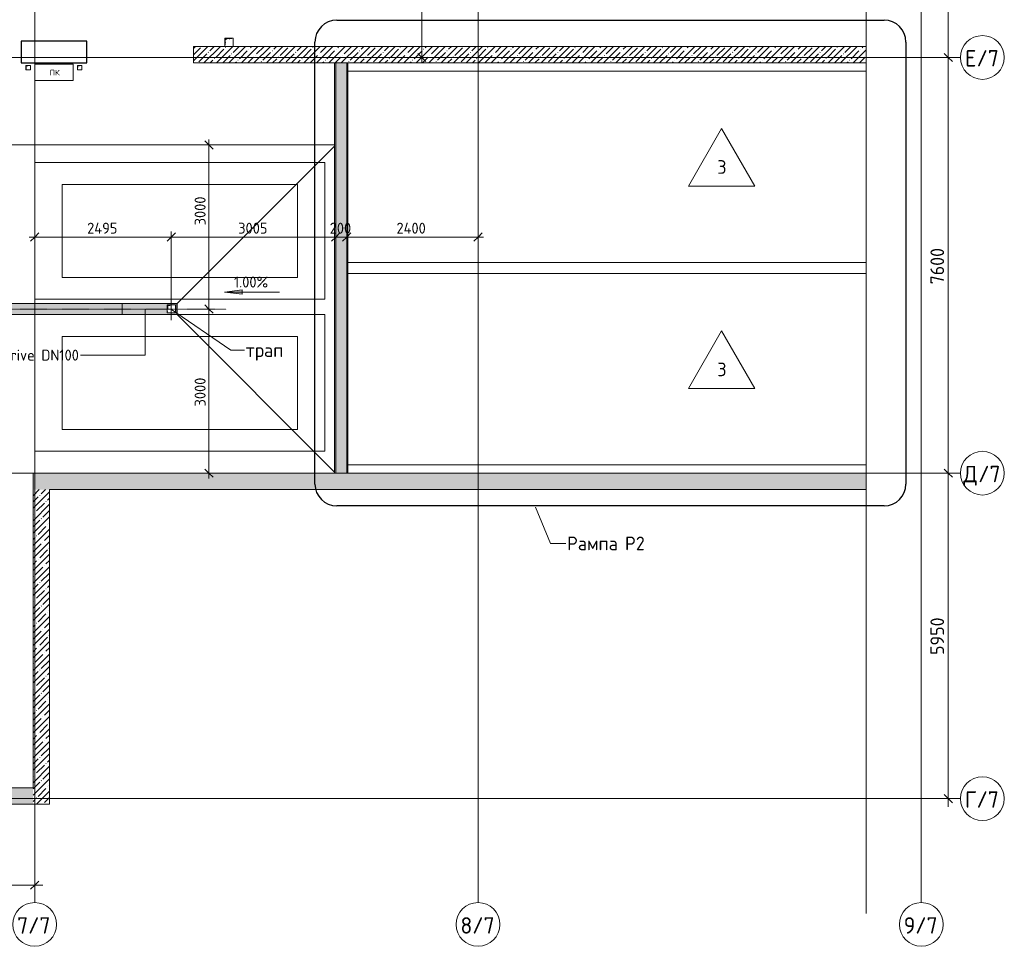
# Model space of a CAD drawing. Header units: millimetres. Extents: x 25420 to 100191, y -10965 to 131188.
# Tile 21 of 53: x 72825 to 90816, y 49550 to 66491. Entities that reach past the tile are written whole.
import ezdxf

# ---------------------------------------------------------------- set-up
doc = ezdxf.new("R2010")
doc.units = ezdxf.units.MM
for name, pattern in [('3_ Штрих_ 1 х 1 мм', [2, 1, -1]), ('4_ Штрихпунктир_ 10 х 2 мм', [14, 10, -2, 0, -2]), ('4_ Штрихпунктир_ 5 х 2 мм', [9, 5, -2, 0, -2])]:
    doc.linetypes.add(name, pattern=pattern)
for name, color, linetype, lineweight in [('A-ANNO-DIMS', 7, 'Continuous', 5), ('A-ANNO-DIMS-100', 7, 'Continuous', 5), ('A-ANNO-NOTE', 7, 'Continuous', 5), ('A-DETL', 7, 'Continuous', 25), ('A-DETL-GENF', 7, 'Continuous', 13), ('A-FLOR', 7, 'Continuous', 13), ('A-FLOR-IDEN', 7, 'Continuous', 5), ('A-WALL', 7, 'Continuous', 13), ('A-WALL-PATT', 7, 'Continuous', 13), ('C-PRKG', 7, 'Continuous', 13), ('G-ANNO-DIMS', 7, 'Continuous', 5), ('G-ANNO-TEXT', 7, 'Continuous', 5), ('I-WALL', 7, 'Continuous', 13), ('M-EQPM', 7, 'Continuous', 13), ('S-COLS', 7, 'Continuous', 25), ('S-GRID', 7, 'Continuous', 5), ('S-GRID-IDEN', 7, 'Continuous', 5)]:
    doc.layers.add(name, color=color, linetype=linetype, lineweight=lineweight)
doc.styles.add('GOST Common', font='GOST_Common.ttf', dxfattribs={"height": 100})
doc.styles.add('GOST Common_1', font='GOST_Common.ttf', dxfattribs={"height": 300})
doc.styles.add('GOST Common_2', font='GOST_Common.ttf', dxfattribs={"height": 250})
doc.styles.add('GOST Common_3', font='GOST_Common.ttf', dxfattribs={"height": 200})
doc.dimstyles.new('2_5_мм_1', dxfattribs={"dimscale": 304.8, "dimtxt": 251.428749, "dimasz": 0.492126, "dimexe": 0.492126, "dimexo": 0.492126, "dimgap": 0, "dimtad": 1, "dimdec": 5, "dimrnd": 1e-05, "dimdsep": 46, "dimtxsty": 'GOST Common_2', "dimblk1": 'OBLIQUE', "dimblk2": 'OBLIQUE', "dimsah": 1, "dimcen": 0.09, "dimdle": 0.492126, "dimadec": 5, "dimazin": 2, "dimtfac": 1, "dimtdec": 4, "dimtix": 1, "dimtmove": 0, "dimatfit": 3, "dimfxl": 1, "dimtvp": 1, "dimtolj": 1, "dimtzin": 0, "dimarcsym": 2})
doc.dimstyles.new('2_мм', dxfattribs={"dimscale": 304.8, "dimtxt": 201.142999, "dimasz": 0.492126, "dimexe": 0.328084, "dimexo": 0.492126, "dimgap": 0, "dimtad": 1, "dimdec": 0, "dimdsep": 46, "dimtxsty": 'GOST Common_3', "dimblk1": 'OBLIQUE', "dimblk2": 'OBLIQUE', "dimsah": 1, "dimcen": 0.09, "dimdle": 0.328084, "dimadec": 5, "dimazin": 2, "dimtfac": 1, "dimtdec": 4, "dimtix": 1, "dimtmove": 0, "dimatfit": 3, "dimfxl": 1, "dimtvp": 1, "dimtolj": 1, "dimtzin": 0, "dimarcsym": 2})
doc.dimstyles.new('2_мм_1', dxfattribs={"dimscale": 304.8, "dimtxt": 201.142999, "dimasz": 0.492126, "dimexe": 0.328084, "dimexo": 0.492126, "dimgap": 0, "dimtad": 1, "dimdec": 0, "dimdsep": 46, "dimtxsty": 'GOST Common_3', "dimblk1": 'OBLIQUE', "dimblk2": 'OBLIQUE', "dimsah": 1, "dimcen": 0.09, "dimdle": 0.328084, "dimadec": 5, "dimazin": 2, "dimtfac": 1, "dimtdec": 4, "dimtix": 1, "dimtmove": 1, "dimatfit": 3, "dimfxl": 1, "dimtvp": 1, "dimtolj": 1, "dimtzin": 0, "dimarcsym": 2})
pattern_1 = [(0, (0, 0), (203.2, 50.8), [3.353, -149.047, 3.353, -149.047, -812.8]), (0, (0, 0), (203.2, 50.8), [-304.8, 3.353, -301.447, 3.353, -149.047, -355.6]), (0, (0, 0), (203.2, 50.8), [-762, 3.353, -98.247, 3.353, -250.647]), (120, (76.2, 25.4), (-145.59409, 150.576362), [3.353, -149.047, 3.353, -149.047, -812.8]), (120, (76.2, 25.4), (-145.59409, 150.576362), [-304.8, 3.353, -301.447, 3.353, -149.047, -355.6]), (120, (76.2, 25.4), (-145.59409, 150.576362), [-762, 3.353, -98.247, 3.353, -250.647]), (240, (101.6, 127), (-57.60591, -201.376362), [3.353, -149.047, 3.353, -149.047, -812.8]), (240, (101.6, 127), (-57.60591, -201.376362), [-304.8, 3.353, -301.447, 3.353, -149.047, -355.6]), (240, (101.6, 127), (-57.60591, -201.376362), [-762, 3.353, -98.247, 3.353, -250.647])]
pattern_2 = [(45, (0, 0), (-114.04925, 114.04925), []), (45, (114.05, 0), (-114.04925, 114.04925), [201.612, -40.322, 3.353, -36.97])]

# ---------------------------------------------------------------- blocks, each defined once
blk = doc.blocks.new('Наметкина 10_РД_АР_П_Отделка_R21_rvt-1--01_Подвал_МП_часть Б')
at = {"layer": 'A-WALL-PATT', "lineweight": 5}
h = blk.add_hatch(dxfattribs=at)
h.set_pattern_fill('FP_6', color=256, style=0, pattern_type=2)
h.set_pattern_definition(pattern_1)
h.paths.add_polyline_path([(78600, 58200), (78600, 65700), (78580, 65700), (78580, 58200)])
h = blk.add_hatch(dxfattribs=at)
h.set_pattern_fill('FP_6', color=256, style=0, pattern_type=2)
h.set_pattern_definition(pattern_1)
h.paths.add_polyline_path([(78820, 58200), (78820, 65700), (78800, 65700), (78800, 58200)])
at = {"layer": 'A-WALL'}
for p, q in [((78600, 65700), (78580, 65700)), ((78580, 65700), (78580, 58200)), ((78600, 58200), (78600, 65700)), ((78820, 65700), (78800, 65700)), ((78800, 65700), (78800, 58200)), ((78820, 58200), (78820, 65700)), ((78580, 58200), (78600, 58200)), ((78800, 58200), (78820, 58200))]:
    blk.add_line(p, q, dxfattribs=at)
blk = doc.blocks.new('АР_Машиноместо - 5300x2500_С-V5--01_Подвал_МП_часть Б')
at = {"layer": 'C-PRKG'}
for p, q in [((2500, 0), (0, 0)), ((0, 0), (0, -5300)), ((2500, 0), (2500, -5300)), ((400, -500), (400, -4800)), ((400, -500), (2100, -500)), ((2100, -500), (2100, -4800)), ((400, -4800), (2100, -4800)), ((2500, -5300), (0, -5300))]:
    blk.add_line(p, q, dxfattribs=at)
blk = doc.blocks.new('АР_Машиноместо - 5300x2500_С-V3--01_Подвал_МП_часть Б')
at = {"layer": 'C-PRKG'}
for p, q in [((2500, 5300), (0, 5300)), ((0, 0), (0, 5300)), ((2500, 0), (2500, 5300)), ((400, 4800), (2100, 4800)), ((400, 500), (400, 4800)), ((2100, 500), (2100, 4800)), ((400, 500), (2100, 500)), ((2500, 0), (0, 0))]:
    blk.add_line(p, q, dxfattribs=at)
blk = doc.blocks.new('АР_Лоток - 200х100h_ЛВ1-7517506--01_Подвал_МП_часть Б')
at = {"layer": 'M-EQPM', "true_color": 0xdddddd}
blk.add_hatch(color=254, dxfattribs=at).paths.add_polyline_path([(13608, -100), (14100, -100), (14100, 100), (0, 100), (0, -100), (6036, -100)])
at = {"layer": 'M-EQPM'}
blk.add_line((14100, -100), (14100, 100), dxfattribs=at)
blk = doc.blocks.new('АР_Канал вертикальный прямоугольный - ПК-3224475--01_Подвал_МП_часть Б')
at = {"layer": 'A-DETL-GENF', "linetype": '3_ Штрих_ 1 х 1 мм'}
for p, q in [((350, 150), (-350, 150)), ((-350, 150), (-350, -150)), ((350, -150), (350, 150)), ((-350, -150), (350, -150))]:
    blk.add_line(p, q, dxfattribs=at)
at = {"layer": 'M-EQPM'}
for p, q in [((-350, -150), (-350, 150)), ((-350, 150), (350, 150)), ((350, 150), (350, -150)), ((350, -150), (-350, -150))]:
    blk.add_line(p, q, dxfattribs=at)
blk = doc.blocks.new('АР_Канал вертикальный прямоугольный - ВК-V26--01_Подвал_МП_часть Б')
at = {"layer": 'A-DETL-GENF'}
blk.add_hatch(color=256, dxfattribs=at).paths.add_polyline_path([(-75, -75), (-60, 60), (75, 75), (-75, 75)])
at = {"layer": 'A-DETL-GENF', "linetype": '3_ Штрих_ 1 х 1 мм'}
for p, q in [((75, 75), (-75, 75)), ((-75, 75), (-75, -75)), ((75, 75), (-75, 75)), ((-75, 75), (-75, -75)), ((-75, -75), (-60, 60)), ((-75, -75), (-60, 60)), ((-60, 60), (75, 75)), ((-60, 60), (75, 75)), ((75, -75), (75, 75)), ((-75, -75), (75, -75))]:
    blk.add_line(p, q, dxfattribs=at)
at = {"layer": 'M-EQPM'}
for p, q in [((-75, -75), (-75, 75)), ((-75, 75), (75, 75)), ((75, 75), (75, -75)), ((75, -75), (-75, -75))]:
    blk.add_line(p, q, dxfattribs=at)
blk = doc.blocks.new('АР_Канал вертикальный прямоугольный - ВК-5403405--01_Подвал_МП_часть Б')
at = {"layer": 'A-DETL-GENF'}
blk.add_hatch(color=256, dxfattribs=at).paths.add_polyline_path([(-75, -75), (-60, 60), (75, 75), (-75, 75)])
at = {"layer": 'A-DETL-GENF', "linetype": '3_ Штрих_ 1 х 1 мм'}
for p, q in [((75, 75), (-75, 75)), ((-75, 75), (-75, -75)), ((75, 75), (-75, 75)), ((-75, 75), (-75, -75)), ((-75, -75), (-60, 60)), ((-75, -75), (-60, 60)), ((-60, 60), (75, 75)), ((-60, 60), (75, 75)), ((75, -75), (75, 75))]:
    blk.add_line(p, q, dxfattribs=at)
at = {"layer": 'M-EQPM'}
for p, q in [((-75, -75), (-75, 75)), ((-75, 75), (75, 75)), ((75, 75), (75, -75))]:
    blk.add_line(p, q, dxfattribs=at)
blk = doc.blocks.new('АР_Канал вертикальный прямоугольный - АПТ-5386077--01_Подвал_МП_часть Б')
at = {"layer": 'A-DETL-GENF'}
blk.add_hatch(color=256, dxfattribs=at).paths.add_polyline_path([(-40, -40), (-32, 32), (40, 40), (-40, 40)])
at = {"layer": 'A-DETL-GENF', "linetype": '3_ Штрих_ 1 х 1 мм'}
for p, q in [((40, 40), (-40, 40)), ((-40, 40), (-40, -40)), ((40, 40), (-40, 40)), ((-40, 40), (-40, -40)), ((-40, -40), (-32, 32)), ((-40, -40), (-32, 32)), ((-32, 32), (40, 40)), ((-32, 32), (40, 40)), ((40, -40), (40, 40)), ((-40, -40), (40, -40))]:
    blk.add_line(p, q, dxfattribs=at)
at = {"layer": 'M-EQPM'}
for p, q in [((-40, -40), (-40, 40)), ((-40, 40), (40, 40)), ((40, 40), (40, -40)), ((40, -40), (-40, -40))]:
    blk.add_line(p, q, dxfattribs=at)
blk = doc.blocks.new('АР_Лоток - 200х100h_L_1000_с вертик_отводом_ЛВ3-V43--01_Подвал_МП_часть Б')
at = {"layer": 'M-EQPM', "true_color": 0xdddddd}
h = blk.add_hatch(color=254, dxfattribs=at)
h.paths.add_polyline_path([(28, 100), (0, 100), (0, -100), (1000, -100), (1000, 100), (163, 100)])
h.paths.add_polyline_path([(163, 70), (178, 70), (178, -80), (28, -80), (28, 70)])
at = {"layer": 'M-EQPM'}
for p, q in [((0, 100), (0, -100)), ((1000, -100), (1000, 100))]:
    blk.add_line(p, q, dxfattribs=at)
blk = doc.blocks.new('Линия разрыва - М 1_100-2838863--01_Подвал_МП_часть Б')
at = {"layer": 'A-DETL-GENF', "lineweight": 5}
for p, q in [((38706, 0), (77263, 0)), ((77263, 0), (77413, 0))]:
    blk.add_line(p, q, dxfattribs=at)
blk = doc.blocks.new('Ось сетки - 8_0 мм-31302--01_Подвал_МП_часть Б')
at = {"layer": 'S-GRID-IDEN'}
blk.add_circle((0, 0), 4, dxfattribs=at)
blk = doc.blocks.new('DIMBLOCK62--01_Подвал_МП_часть Б')
at = {"layer": 'A-ANNO-DIMS-100', "transparency": 16777216}
for p, q in [((73100, 62474), (73100, 62617)), ((75595, 60997), (75595, 62617)), ((73000, 62517), (75595, 62517)), ((73100, 62517), (73100, 62474)), ((75595, 62517), (75595, 60997))]:
    blk.add_line(p, q, dxfattribs=at)
at = {"layer": 'A-ANNO-DIMS-100', "lineweight": 25, "transparency": 16777216}
for p, q in [((73100, 62517), (73025, 62442)), ((73100, 62517), (73175, 62592)), ((75595, 62517), (75520, 62442)), ((75595, 62517), (75670, 62592))]:
    blk.add_line(p, q, dxfattribs=at)
at = {"layer": 'A-ANNO-DIMS-100', "color": 0, "transparency": 16777216, "insert": (74058, 62779), "char_height": 200, "width": 695.48, "attachment_point": 1, "line_spacing_factor": 1.022761, "style": 'GOST Common_3'}
blk.add_mtext('2495', dxfattribs=at)
blk = doc.blocks.new('_Oblique')
at = {"color": 0, "linetype": 'ByBlock', "lineweight": -2}
blk.add_line((-0.5, -0.5), (0.5, 0.5), dxfattribs=at)
blk = doc.blocks.new('DIMBLOCK63--01_Подвал_МП_часть Б')
at = {"layer": 'A-ANNO-DIMS-100', "transparency": 16777216}
for p, q in [((75595, 60997), (75595, 62617)), ((78600, 62474), (78600, 62617)), ((75595, 62517), (78600, 62517)), ((75595, 62517), (75595, 60997)), ((78600, 62517), (78600, 62474))]:
    blk.add_line(p, q, dxfattribs=at)
at = {"layer": 'A-ANNO-DIMS-100', "lineweight": 25, "transparency": 16777216}
for p, q in [((75595, 62517), (75520, 62442)), ((75595, 62517), (75670, 62592)), ((78600, 62517), (78525, 62442)), ((78600, 62517), (78675, 62592))]:
    blk.add_line(p, q, dxfattribs=at)
at = {"layer": 'A-ANNO-DIMS-100', "color": 0, "transparency": 16777216, "insert": (76818, 62779), "char_height": 200, "width": 670.93, "attachment_point": 1, "line_spacing_factor": 1.022761, "style": 'GOST Common_3'}
blk.add_mtext('3005', dxfattribs=at)
blk = doc.blocks.new('DIMBLOCK64--01_Подвал_МП_часть Б')
at = {"layer": 'A-ANNO-DIMS-100', "transparency": 16777216}
for p, q in [((78600, 62474), (78600, 62617)), ((78800, 62474), (78800, 62617)), ((78600, 62517), (78800, 62517)), ((78600, 62517), (78600, 62474)), ((78800, 62517), (78800, 62474))]:
    blk.add_line(p, q, dxfattribs=at)
at = {"layer": 'A-ANNO-DIMS-100', "lineweight": 25, "transparency": 16777216}
for p, q in [((78600, 62517), (78525, 62442)), ((78600, 62517), (78675, 62592)), ((78800, 62517), (78725, 62442)), ((78800, 62517), (78875, 62592))]:
    blk.add_line(p, q, dxfattribs=at)
at = {"layer": 'A-ANNO-DIMS-100', "color": 0, "transparency": 16777216, "insert": (78490, 62779), "char_height": 200, "width": 503.2, "attachment_point": 1, "line_spacing_factor": 1.022761, "style": 'GOST Common_3'}
blk.add_mtext('200', dxfattribs=at)
blk = doc.blocks.new('DIMBLOCK65--01_Подвал_МП_часть Б')
at = {"layer": 'A-ANNO-DIMS-100', "transparency": 16777216}
for p, q in [((78800, 62474), (78800, 62617)), ((81200, 62474), (81200, 62617)), ((78800, 62517), (81300, 62517)), ((78800, 62517), (78800, 62474)), ((81200, 62517), (81200, 62474))]:
    blk.add_line(p, q, dxfattribs=at)
at = {"layer": 'A-ANNO-DIMS-100', "lineweight": 25, "transparency": 16777216}
for p, q in [((78800, 62517), (78725, 62442)), ((78800, 62517), (78875, 62592)), ((81200, 62517), (81125, 62442)), ((81200, 62517), (81275, 62592))]:
    blk.add_line(p, q, dxfattribs=at)
at = {"layer": 'A-ANNO-DIMS-100', "color": 0, "transparency": 16777216, "insert": (79710, 62779), "char_height": 200, "width": 695.48, "attachment_point": 1, "line_spacing_factor": 1.022761, "style": 'GOST Common_3'}
blk.add_mtext('2400', dxfattribs=at)
blk = doc.blocks.new('DIMBLOCK66--01_Подвал_МП_часть Б')
at = {"layer": 'A-ANNO-DIMS-100', "transparency": 16777216}
for p, q in [((76328, 61200), (76184, 61200)), ((76284, 58100), (76284, 61200)), ((76284, 61200), (76328, 61200)), ((76328, 58200), (76184, 58200)), ((76284, 58200), (76328, 58200))]:
    blk.add_line(p, q, dxfattribs=at)
at = {"layer": 'A-ANNO-DIMS-100', "lineweight": 25, "transparency": 16777216}
for p, q in [((76284, 61200), (76209, 61275)), ((76284, 61200), (76359, 61125)), ((76284, 58200), (76209, 58275)), ((76284, 58200), (76359, 58125))]:
    blk.add_line(p, q, dxfattribs=at)
at = {"layer": 'A-ANNO-DIMS-100', "color": 0, "transparency": 16777216, "insert": (76022, 59420), "char_height": 200, "width": 670.93, "attachment_point": 1, "rotation": 90, "line_spacing_factor": 1.022761, "style": 'GOST Common_3'}
blk.add_mtext('3000', dxfattribs=at)
blk = doc.blocks.new('DIMBLOCK67--01_Подвал_МП_часть Б')
at = {"layer": 'A-ANNO-DIMS-100', "lineweight": 25, "transparency": 16777216}
for p, q in [((76284, 64200), (76209, 64275)), ((76284, 64200), (76359, 64125)), ((76284, 61200), (76209, 61275)), ((76284, 61200), (76359, 61125))]:
    blk.add_line(p, q, dxfattribs=at)
at = {"layer": 'A-ANNO-DIMS-100', "transparency": 16777216}
for p, q in [((76284, 61200), (76284, 64300)), ((76328, 64200), (76184, 64200)), ((76284, 64200), (76328, 64200)), ((76284, 63290), (76284, 62631)), ((76284, 62631), (76284, 62700)), ((76328, 61200), (76184, 61200)), ((76284, 61200), (76328, 61200))]:
    blk.add_line(p, q, dxfattribs=at)
at = {"layer": 'A-ANNO-DIMS-100', "color": 0, "transparency": 16777216, "insert": (76022, 62731), "char_height": 200, "width": 670.93, "attachment_point": 1, "rotation": 90, "line_spacing_factor": 1.022761, "style": 'GOST Common_3'}
blk.add_mtext('3000', dxfattribs=at)
blk = doc.blocks.new('DIMBLOCK131--01_Подвал_МП_часть Б')
at = {"layer": 'A-ANNO-DIMS-100', "transparency": 16777216}
for p, q in [((80218, 74000), (80074, 74000)), ((80174, 65700), (80174, 74100)), ((80174, 74000), (80218, 74000)), ((80218, 65800), (80074, 65800)), ((80174, 65800), (80218, 65800))]:
    blk.add_line(p, q, dxfattribs=at)
at = {"layer": 'A-ANNO-DIMS-100', "lineweight": 25, "transparency": 16777216}
for p, q in [((80174, 74000), (80099, 74075)), ((80174, 74000), (80249, 73925)), ((80174, 65800), (80099, 65875)), ((80174, 65800), (80249, 65725))]:
    blk.add_line(p, q, dxfattribs=at)
at = {"layer": 'A-ANNO-DIMS-100', "color": 0, "transparency": 16777216, "insert": (79913, 69620), "char_height": 200, "width": 670.93, "attachment_point": 1, "rotation": 90, "line_spacing_factor": 1.022761, "style": 'GOST Common_3'}
blk.add_mtext('8200', dxfattribs=at)
blk = doc.blocks.new('DIMBLOCK179--01_Подвал_МП_часть Б')
at = {"layer": 'A-ANNO-DIMS-100', "transparency": 16777216}
for p, q in [((65100, 50624), (65100, 50818)), ((73100, 50624), (73100, 50818)), ((65100, 50668), (73250, 50668)), ((65100, 50668), (65100, 50624)), ((73100, 50668), (73100, 50624))]:
    blk.add_line(p, q, dxfattribs=at)
at = {"layer": 'A-ANNO-DIMS-100', "lineweight": 25, "transparency": 16777216}
for p, q in [((65100, 50668), (65175, 50743)), ((73100, 50668), (73175, 50743)), ((65100, 50668), (65025, 50593)), ((73100, 50668), (73025, 50593))]:
    blk.add_line(p, q, dxfattribs=at)
at = {"layer": 'A-ANNO-DIMS-100', "color": 0, "transparency": 16777216, "insert": (68751, 50995), "char_height": 250, "width": 838.66, "attachment_point": 1, "line_spacing_factor": 1.022761, "style": 'GOST Common_2'}
blk.add_mtext('8000', dxfattribs=at)
blk = doc.blocks.new('DIMBLOCK180--01_Подвал_МП_часть Б')
at = {"layer": 'A-ANNO-DIMS-100', "transparency": 16777216}
for p, q in [((89837, 58200), (89643, 58200)), ((89793, 52100), (89793, 58200)), ((89793, 58200), (89837, 58200)), ((89837, 52250), (89643, 52250)), ((89793, 52250), (89837, 52250))]:
    blk.add_line(p, q, dxfattribs=at)
at = {"layer": 'A-ANNO-DIMS-100', "lineweight": 25, "transparency": 16777216}
for p, q in [((89793, 58200), (89718, 58275)), ((89793, 58200), (89868, 58125)), ((89793, 52250), (89718, 52325)), ((89793, 52250), (89868, 52175))]:
    blk.add_line(p, q, dxfattribs=at)
at = {"layer": 'A-ANNO-DIMS-100', "color": 0, "transparency": 16777216, "insert": (89466, 54876), "char_height": 250, "width": 838.66, "attachment_point": 1, "rotation": 90, "line_spacing_factor": 1.022761, "style": 'GOST Common_2'}
blk.add_mtext('5950', dxfattribs=at)
blk = doc.blocks.new('DIMBLOCK181--01_Подвал_МП_часть Б')
at = {"layer": 'A-ANNO-DIMS-100', "lineweight": 25, "transparency": 16777216}
for p, q in [((89793, 65800), (89718, 65875)), ((89793, 65800), (89868, 65725)), ((89793, 58200), (89718, 58275)), ((89793, 58200), (89868, 58125))]:
    blk.add_line(p, q, dxfattribs=at)
at = {"layer": 'A-ANNO-DIMS-100', "transparency": 16777216}
for p, q in [((89837, 65800), (89643, 65800)), ((89793, 58200), (89793, 65800)), ((89793, 65800), (89837, 65800)), ((89837, 58200), (89643, 58200)), ((89793, 58200), (89837, 58200))]:
    blk.add_line(p, q, dxfattribs=at)
at = {"layer": 'A-ANNO-DIMS-100', "color": 0, "transparency": 16777216, "insert": (89466, 61651), "char_height": 250, "width": 838.66, "attachment_point": 1, "rotation": 90, "line_spacing_factor": 1.022761, "style": 'GOST Common_2'}
blk.add_mtext('7600', dxfattribs=at)
blk = doc.blocks.new('DIMBLOCK182--01_Подвал_МП_часть Б')
at = {"layer": 'A-ANNO-DIMS-100', "transparency": 16777216}
for p, q in [((89837, 74000), (89643, 74000)), ((89793, 65800), (89793, 74000)), ((89793, 74000), (89837, 74000)), ((89837, 65800), (89643, 65800)), ((89793, 65800), (89837, 65800))]:
    blk.add_line(p, q, dxfattribs=at)
at = {"layer": 'A-ANNO-DIMS-100', "lineweight": 25, "transparency": 16777216}
for p, q in [((89793, 74000), (89718, 74075)), ((89793, 74000), (89868, 73925)), ((89793, 65800), (89718, 65875)), ((89793, 65800), (89868, 65725))]:
    blk.add_line(p, q, dxfattribs=at)
at = {"layer": 'A-ANNO-DIMS-100', "color": 0, "transparency": 16777216, "insert": (89466, 69551), "char_height": 250, "width": 838.66, "attachment_point": 1, "rotation": 90, "line_spacing_factor": 1.022761, "style": 'GOST Common_2'}
blk.add_mtext('8200', dxfattribs=at)
blk = doc.blocks.new('Марка полов - Марка полов-4106608--01_Подвал_МП_часть Б')
at = {"layer": 'A-FLOR-IDEN'}
for p, q in [((0, 7), (-6.06, -3.5)), ((6.06, -3.5), (0, 7)), ((-6.06, -3.5), (6.06, -3.5))]:
    blk.add_line(p, q, dxfattribs=at)

msp = doc.modelspace()

# ---------------------------------------------------------------- hatches: boundary and pattern name
at = {"layer": 'A-WALL-PATT', "lineweight": 5}
h = msp.add_hatch(dxfattribs=at)
h.set_pattern_fill('FP_1', color=256, style=0, pattern_type=2)
h.set_pattern_definition(pattern_2)
h.paths.add_polyline_path([(76000, 65700), (88291.89493, 65700), (88291.89493, 66000), (76000, 66000)])
h = msp.add_hatch(dxfattribs=at)
h.set_pattern_fill('FP_2', color=256, style=0, pattern_type=2)
h.set_pattern_definition([(135, (150.28, 188.64), (-282.8427, 3e-14), [5, -395]), (135, (174.9, 237.36), (-282.8427, 3e-14), [5, -395]), (135, (211.96, 236.53), (-282.8427, 3e-14), [5, -395]), (135, (114.96, 223.96), (-282.8427, 3e-14), [5, -395]), (135, (77.54, 223.96), (-282.8427, 3e-14), [5, -395]), (135, (57.44, 184.52), (-282.8427, 3e-14), [5, -395]), (135, (66.21, 142.9), (-282.8427, 3e-14), [5, -395]), (135, (107.33, 161), (-282.8427, 3e-14), [5, -395]), (135, (99.08, 130.94), (-282.8427, 3e-14), [5, -395]), (135, (22.6, 136.46), (-282.8427, 3e-14), [5, -395]), (135, (21.16, 168.08), (-282.8427, 3e-14), [5, -395]), (135, (46.13, 96.12), (-282.8427, 3e-14), [5, -395]), (135, (3.54, 74.6), (-282.8427, 3e-14), [5, -395]), (135, (40.3, 47.56), (-282.8427, 3e-14), [5, -395]), (135, (39.77, 18.47), (-282.8427, 3e-14), [5, -395]), (135, (76.94, 37.28), (-282.8427, 3e-14), [5, -395]), (135, (114.18, 62.4), (-282.8427, 3e-14), [5, -395]), (135, (139.87, 90.2), (-282.8427, 3e-14), [5, -395]), (135, (141.44, 15.82), (-282.8427, 3e-14), [5, -395]), (135, (188.69, 26.73), (-282.8427, 3e-14), [5, -395]), (135, (176.14, 51.36), (-282.8427, 3e-14), [5, -395]), (135, (177.03, 0), (-282.8427, 3e-14), [5, -395]), (135, (276.61, 8.22), (-282.8427, 3e-14), [5, -395]), (135, (271.19, 31.72), (-282.8427, 3e-14), [5, -395]), (135, (268.29, 119.65), (-282.8427, 3e-14), [5, -395]), (135, (237.92, 101.95), (-282.8427, 3e-14), [5, -395]), (135, (237.92, 158.27), (-282.8427, 3e-14), [5, -395]), (135, (260.4, 204.35), (-282.8427, 3e-14), [5, -395]), (135, (275.54, 235.4), (-282.8427, 3e-14), [5, -395]), (135, (117.62, 268.96), (-282.8427, 3e-14), [5, -395]), (135, (203.62, 273.83), (-282.8427, 3e-14), [5, -395]), (135, (47.24, 279.3), (-282.8427, 3e-14), [5, -395]), (135, (23.2, 266.16), (-282.8427, 3e-14), [5, -395]), (135, (42.78, 232.52), (-282.8427, 3e-14), [5, -395]), (135, (177.76, 90.57), (-282.8427, 3e-14), [5, -395]), (135, (181.12, 121.8), (-282.8427, 3e-14), [5, -395]), (135, (206.73, 172.06), (-282.8427, 3e-14), [5, -395]), (135, (143.14, 136.62), (-282.8427, 3e-14), [5, -395]), (135, (211.51, 131.86), (-282.8427, 3e-14), [5, -395]), (135, (81.47, 95.1), (-282.8427, 3e-14), [5, -395]), (135, (235.13, 60.46), (-282.8427, 3e-14), [5, -395]), (135, (242.24, 4.89), (-282.8427, 3e-14), [5, -395]), (45, (0, 106.07), (-282.8427, 0), []), (45, (106.07, 0), (-282.8427, 0), []), (45, (176.78, 0), (-282.8427, 0), []), (45, (0, 176.78), (-282.8427, 0), [])])
h.paths.add_polyline_path([(78800, 58200), (78800, 65700), (78600, 65700), (78600, 58200)])
h = msp.add_hatch(dxfattribs=at)
h.set_pattern_fill('FP_1', color=256, style=0, pattern_type=2)
h.set_pattern_definition(pattern_2)
h.paths.add_polyline_path([(74205.924219, 57900), (88291.89493, 57900), (88291.89493, 58200), (73070, 58200), (73070, 57900), (73370, 57900)])
h = msp.add_hatch(dxfattribs=at)
h.set_pattern_fill('FP_1', color=256, style=0, pattern_type=2)
h.set_pattern_definition(pattern_2)
h.paths.add_polyline_path([(73370, 52150), (73370, 57900), (73070, 57900), (73070, 52150)])
h = msp.add_hatch(dxfattribs=at)
h.set_pattern_fill('FP_1', color=256, style=0, pattern_type=2)
h.set_pattern_definition(pattern_2)
h.paths.add_polyline_path([(37700, 52150), (73070, 52150), (73070, 52450), (37700, 52450)])
at = {"layer": 'G-ANNO-DIMS'}
msp.add_hatch(color=256, dxfattribs=at).paths.add_polyline_path([(76570.330183, 61512.042232), (76887.830183, 61470.242564), (76887.830183, 61553.8419)])
msp.add_hatch(color=256, dxfattribs=at).paths.add_polyline_path([(76570.330183, 61512.042232), (76887.830183, 61470.242564), (76887.830183, 61553.8419)])

# ---------------------------------------------------------------- linework, layer by layer
at = {"layer": 'A-DETL'}
for p, q in [((78619.833218, 66481.298769), (88619.833218, 66481.298769)), ((78219.833218, 58001.298769), (78219.833218, 66081.298769)), ((89019.833218, 66081.298769), (89019.833218, 58001.298769)), ((88619.833218, 57601.298769), (78619.833218, 57601.298769))]:
    msp.add_line(p, q, dxfattribs=at)
at = {"layer": 'A-DETL', "linetype": '4_ Штрихпунктир_ 5 х 2 мм', "lineweight": 5}
msp.add_line((76600, 61200), (34200, 61200), dxfattribs=at)
at = {"layer": 'A-DETL'}
for centre, start, end in [((78619.833218, 66081.298769), 90, 180), ((88619.833218, 66081.298769), 0, 90), ((78619.833218, 58001.298769), 180, 270), ((88619.833218, 58001.298769), 270, 0)]:
    msp.add_arc(centre, 400, start, end, dxfattribs=at)
at = {"layer": 'A-FLOR'}
for p, q in [((78820, 65550), (88291.89493, 65550)), ((57020, 64200), (78580, 64200)), ((78580, 64200), (57020, 64200)), ((75699.979693, 61300.011585), (78580, 64180.00022)), ((88291.89493, 62050), (78820, 62050)), ((78820, 61850), (88291.89493, 61850)), ((60598.399317, 61300.011585), (75700, 61300.011585)), ((75700, 61300.011585), (75700, 61100.011585)), ((75699.956524, 61100.011585), (60598.399317, 61100.011585)), ((78580, 58219.99978), (75699.956524, 61100.011585)), ((88291.89493, 58350), (78820, 58350)), ((73070, 58200), (65200, 58200))]:
    msp.add_line(p, q, dxfattribs=at)
at = {"layer": 'A-WALL'}
for p, q in [((88291.89493, 66000), (76000, 66000)), ((76000, 66000), (76000, 65700)), ((76000, 65700), (88291.89493, 65700)), ((88291.89493, 58200), (73070, 58200)), ((73070, 58200), (73070, 52450)), ((73370, 57900), (88291.89493, 57900)), ((73370, 52150), (73370, 57900)), ((73070, 52450), (40900, 52450)), ((37700, 52150), (73370, 52150))]:
    msp.add_line(p, q, dxfattribs=at)
at = {"layer": 'G-ANNO-DIMS'}
for p, q in [((76887.830183, 61553.8419), (76570.330183, 61512.042232)), ((76887.830183, 61553.8419), (76570.330183, 61512.042232)), ((76887.830183, 61470.242564), (76887.830183, 61553.8419)), ((76887.830183, 61470.242564), (76887.830183, 61553.8419)), ((76570.330183, 61512.042232), (76887.830183, 61470.242564)), ((77570.330183, 61512.042232), (76570.330183, 61512.042232)), ((76570.330183, 61512.042232), (76887.830183, 61470.242564)), ((77570.330183, 61512.042232), (76570.330183, 61512.042232))]:
    msp.add_line(p, q, dxfattribs=at)
at = {"layer": 'G-ANNO-TEXT'}
for p, q in [((75120.620352, 61195.730783), (75120.620352, 60357.696072)), ((75579.243753, 61204.841763), (76682.03401, 60449.008466)), ((73941.260691, 60357.696072), (73934.844025, 60357.696072)), ((75120.620352, 60357.696072), (73941.260691, 60357.696072)), ((76682.03401, 60449.008466), (76930.26594, 60449.008466)), ((82251.823486, 57580.288227), (82526.835994, 56915.674666)), ((82526.835994, 56915.674666), (82801.848502, 56915.674666))]:
    msp.add_line(p, q, dxfattribs=at)
at = {"layer": 'I-WALL'}
for p, q in [((78600, 65700), (78600, 58200)), ((78800, 58200), (78800, 65700)), ((78600, 58200), (78800, 58200))]:
    msp.add_line(p, q, dxfattribs=at)
at = {"layer": 'S-COLS'}
for p, q in [((74050, 66100), (72850, 66100)), ((72850, 66100), (72850, 65700)), ((74050, 65700), (74050, 66100)), ((72850, 65700), (74050, 65700))]:
    msp.add_line(p, q, dxfattribs=at)
at = {"layer": 'S-GRID', "linetype": '4_ Штрихпунктир_ 10 х 2 мм'}
for p, q in [((73100, 50350), (73100, 80104.964717)), ((81200, 50350), (81200, 80104.964717)), ((89300, 50350), (89300, 80104.964717)), ((90016.401776, 65800), (28300, 65800)), ((90016.401776, 58200), (28300, 58200)), ((90016.401776, 52250), (28300, 52250))]:
    msp.add_line(p, q, dxfattribs=at)

# ---------------------------------------------------------------- block references
at = {"lineweight": 5}
msp.add_blockref('Наметкина 10_РД_АР_П_Отделка_R21_rvt-1--01_Подвал_МП_часть Б', (0, 0), dxfattribs=at)
at = {"layer": 'A-DETL-GENF', "rotation": 269.9999999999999}
msp.add_blockref('Линия разрыва - М 1_100-2838863--01_Подвал_МП_часть Б', (88291.89493, 127562.647476), dxfattribs=at)
at = {"layer": 'A-FLOR-IDEN', "xscale": 99.99999999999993, "yscale": 99.99999999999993, "zscale": 99.99999999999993}
for p in [(85650, 63800), (85650, 60100)]:
    msp.add_blockref('Марка полов - Марка полов-4106608--01_Подвал_МП_часть Б', p, dxfattribs=at)
at = {"layer": 'C-PRKG'}
for name, p, rotation in [('АР_Машиноместо - 5300x2500_С-V5--01_Подвал_МП_часть Б', (73100, 61379.262717), 90.00000000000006), ('АР_Машиноместо - 5300x2500_С-V3--01_Подвал_МП_часть Б', (73100, 61100), 270.0000000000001)]:
    msp.add_blockref(name, p, dxfattribs=dict(at, rotation=rotation))
at = {"layer": 'M-EQPM'}
for name, p in [('АР_Канал вертикальный прямоугольный - ВК-5403405--01_Подвал_МП_часть Б', (76650, 66075)), ('АР_Канал вертикальный прямоугольный - ПК-3224475--01_Подвал_МП_часть Б', (73450, 65530)), ('АР_Канал вертикальный прямоугольный - АПТ-5386077--01_Подвал_МП_часть Б', (72980, 65615)), ('АР_Канал вертикальный прямоугольный - АПТ-5386077--01_Подвал_МП_часть Б', (73920, 65615)), ('АР_Лоток - 200х100h_ЛВ1-7517506--01_Подвал_МП_часть Б', (60598.399317, 61200)), ('АР_Канал вертикальный прямоугольный - ВК-V26--01_Подвал_МП_часть Б', (75595, 61205))]:
    msp.add_blockref(name, p, dxfattribs=at)
at = {"layer": 'M-EQPM', "rotation": 180}
msp.add_blockref('АР_Лоток - 200х100h_L_1000_с вертик_отводом_ЛВ3-V43--01_Подвал_МП_часть Б', (75698.399317, 61200), dxfattribs=at)
at = {"layer": 'S-GRID-IDEN', "xscale": 99.99999999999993, "yscale": 99.99999999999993, "zscale": 99.99999999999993, "rotation": 89.9999999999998}
for p in [(90416.401776, 65800), (90416.401776, 58200), (90416.401776, 52250)]:
    msp.add_blockref('Ось сетки - 8_0 мм-31302--01_Подвал_МП_часть Б', p, dxfattribs=at)
at = {"layer": 'S-GRID-IDEN', "xscale": 99.99999999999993, "yscale": 99.99999999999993, "zscale": 99.99999999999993}
for p in [(73100, 49950), (81200, 49950), (89300, 49950)]:
    msp.add_blockref('Ось сетки - 8_0 мм-31302--01_Подвал_МП_часть Б', p, dxfattribs=at)

# ---------------------------------------------------------------- texts
at = {"layer": 'A-ANNO-NOTE', "insert": (73372.406744, 65573.609736), "char_height": 100, "width": 192.405, "attachment_point": 1, "style": 'GOST Common'}
msp.add_mtext('ПК', dxfattribs=at)
at = {"layer": 'A-FLOR-IDEN', "char_height": 250, "width": 216.455625, "attachment_point": 1, "style": 'GOST Common_2'}
for insert in [(85573.123717, 63922.061672), (85573.123717, 60222.061672)]:
    msp.add_mtext('\\fGOST Common|b0|i0|c204|p34|;3', dxfattribs=dict(at, insert=insert))
at = {"layer": 'G-ANNO-DIMS', "insert": (76739.463085, 61793.407892), "char_height": 200, "width": 794.08103471, "attachment_point": 1, "line_spacing_factor": 1.022761, "style": 'GOST Common_3'}
msp.add_mtext('1.00%', dxfattribs=at)
msp.add_mtext('1.00%', dxfattribs=at)
at = {"layer": 'G-ANNO-TEXT', "attachment_point": 1}
for s, insert, char_height, width, style in [(' CompoMax Drive DN100', (71065.260691, 60457.696072), 200, 3399.155, 'GOST Common_3'), ('трап', (76955.26594, 60574.008466), 250, 945.99125, 'GOST Common_2'), ('Рампа', (82826.848502, 57040.674666), 250, 1178.480625, 'GOST Common_2'), ('\\fGOST Common|b0|i0|c204|p34|; ', (83799.192252, 57040.674666), 250, 104.219375, 'GOST Common_2'), ('\\fGOST Common|b0|i0|c204|p34|;Р', (83885.181835, 57040.674666), 250, 240.50625, 'GOST Common_2'), ('\\fGOST Common|b0|i0|c204|p34|;2', (84083.619335, 57040.674666), 250, 216.455625, 'GOST Common_2'), ('\\fGOST Common|b0|i0|c204|p34|; ', (82826.848502, 56617.341333), 250, 104.219375, 'GOST Common_2')]:
    msp.add_mtext(s, dxfattribs=dict(at, insert=insert, char_height=char_height, width=width, style=style))
at = {"layer": 'S-GRID-IDEN', "char_height": 300, "attachment_point": 1, "style": 'GOST Common_1'}
for s, insert, width in [('\\fGOST Common|b0|i0|c204|p34|;Е', (90097.981294, 65934.544597), 256.54), ('/7', (90309.647961, 65934.544597), 513.08), ('\\fGOST Common|b0|i0|c204|p34|;Д', (90068.481294, 58334.544597), 328.691875), ('/7', (90339.679211, 58334.544597), 513.08), ('\\fGOST Common|b0|i0|c204|p34|;Г', (90097.981294, 52384.544597), 256.54), ('/7', (90309.647961, 52384.544597), 513.08), ('7/7', (72778.87793, 50082.087149), 769.62), ('8/7', (80878.87793, 50082.087149), 769.62), ('9/7', (88978.87793, 50082.087149), 769.62)]:
    msp.add_mtext(s, dxfattribs=dict(at, insert=insert, width=width))

# ---------------------------------------------------------------- dimensions: what is measured, and where the dimension line sits
at = {"layer": 'A-ANNO-DIMS'}
for base, p1, p2, dimstyle, override, picture, middle in [((80173.880667, 74000), (80067.814649, 65800), (80067.814649, 74000), '2_мм', {"dimpost": '<>', "dimfxl": 8200}, 'DIMBLOCK131--01_Подвал_МП_часть Б', (80073.880667, 69900)), ((89793.1882711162, 74000.000000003), (89687.1222539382, 65800.0000000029), (89687.1222539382, 74000.0000000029), '2_5_мм_1', {"dimpost": '<>', "dimfxl": 8200}, 'DIMBLOCK182--01_Подвал_МП_часть Б', (89668.1882711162, 69900.0000000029)), ((89793.1882711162, 65800.000000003), (89687.1222539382, 58200.000000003), (89687.1222539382, 65800.0000000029), '2_5_мм_1', {"dimpost": '<>', "dimfxl": 7600}, 'DIMBLOCK181--01_Подвал_МП_часть Б', (89668.1882711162, 62000.000000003)), ((76283.734393, 61200), (76177.668376, 58200), (76177.668376, 61200), '2_мм', {"dimpost": '<>', "dimfxl": 3000}, 'DIMBLOCK66--01_Подвал_МП_часть Б', (76183.734393, 59700)), ((89793.1882711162, 58200.0000000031), (89687.1222539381, 52250.0000000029), (89687.1222539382, 58200.000000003), '2_5_мм_1', {"dimpost": '<>', "dimfxl": 5950}, 'DIMBLOCK180--01_Подвал_МП_часть Б', (89668.1882711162, 55225.000000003))]:
    dim = msp.add_linear_dim(base=base, p1=p1, p2=p2, angle=90, dimstyle=dimstyle, override=override, dxfattribs=at)
    dim.commit()
    dim.dimension.update_dxf_attribs({"geometry": picture, "text_midpoint": middle})
dim = msp.add_linear_dim(base=(76283.734393, 64200), p1=(76177.668376, 61200), p2=(76177.668376, 64200), angle=90, dimstyle='2_мм_1', override={"dimpost": '<>', "dimfxl": 3000}, dxfattribs=at)
dim.commit()
dim.dimension.update_dxf_attribs({"geometry": 'DIMBLOCK67--01_Подвал_МП_часть Б', "text_midpoint": (76155.702066, 63066.771729), "dimtype": 160, "text_rotation": 90})
for base, p1, p2, dimstyle, override, picture, middle in [((75595, 62517.466262), (73100, 62623.53228), (75595, 60847.448483), '2_мм', {"dimpost": '<>', "dimfxl": 3062.596717}, 'DIMBLOCK62--01_Подвал_МП_часть Б', (74347.5, 62617.466262)), ((78600, 62517.466262), (75595, 60847.448483), (78600, 62623.53228), '2_мм', {"dimpost": '<>', "dimfxl": 3490.630123}, 'DIMBLOCK63--01_Подвал_МП_часть Б', (77097.5, 62617.466262)), ((78800, 62517.466262), (78600, 62623.53228), (78800, 62623.53228), '2_мм', {"dimpost": '<>', "dimfxl": 200}, 'DIMBLOCK64--01_Подвал_МП_часть Б', (78700, 62617.466262)), ((81200, 62517.466262), (78800, 62623.53228), (81200, 62623.53228), '2_мм', {"dimpost": '<>', "dimfxl": 2400}, 'DIMBLOCK65--01_Подвал_МП_часть Б', (80000, 62617.466262)), ((73100.000000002, 50667.8836340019), (65100.0000000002, 50773.9496511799), (73100.000000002, 50773.9496511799), '2_5_мм_1', {"dimpost": '<>', "dimfxl": 8000}, 'DIMBLOCK179--01_Подвал_МП_часть Б', (69100.0000000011, 50792.8836340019))]:
    dim = msp.add_linear_dim(base=base, p1=p1, p2=p2, dimstyle=dimstyle, override=override, dxfattribs=at)
    dim.commit()
    dim.dimension.update_dxf_attribs({"geometry": picture, "text_midpoint": middle})

doc.saveas('drawing.dxf')
